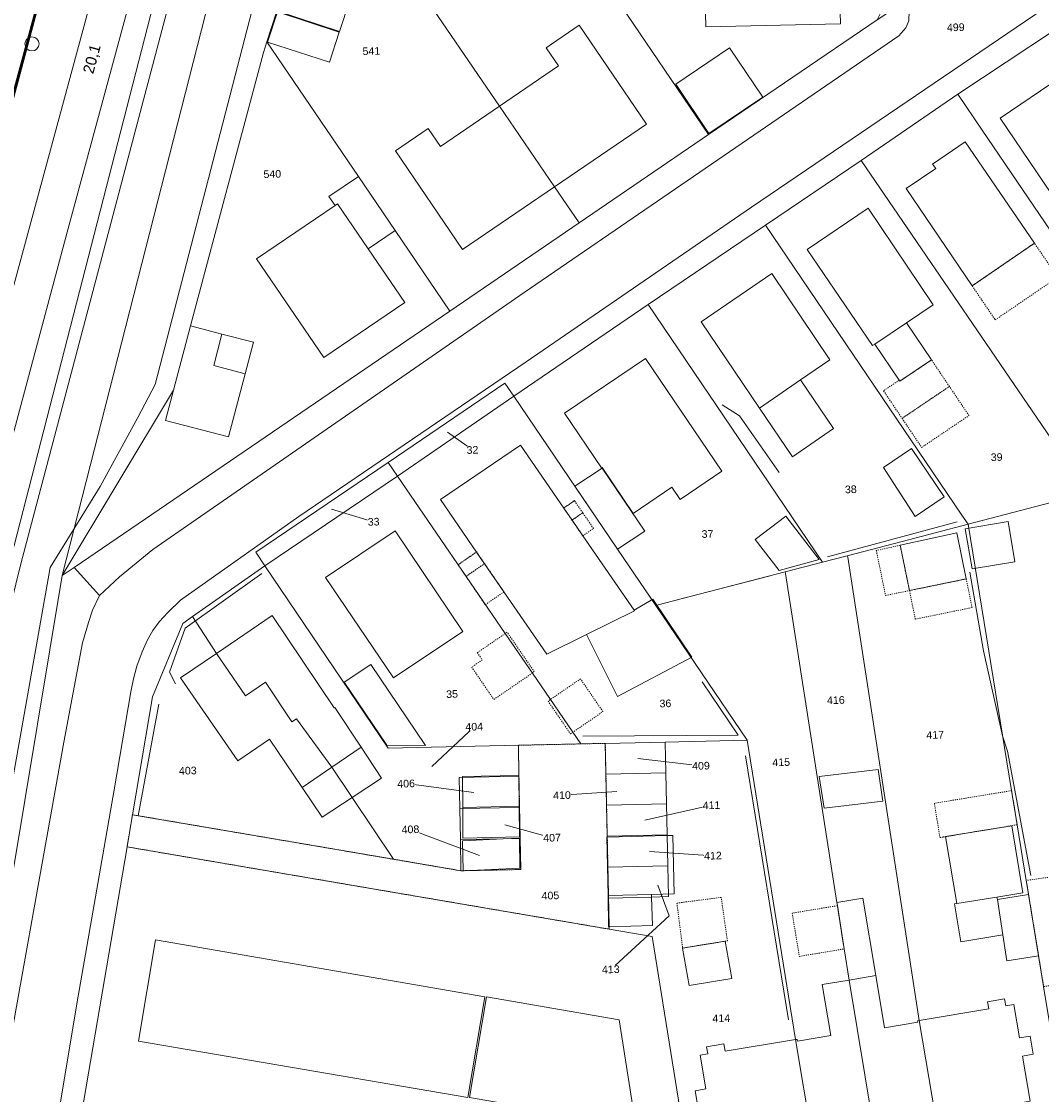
# Model space of a CAD drawing. Header units: millimetres. Extents: x -191 to 81095, y -508122 to 28741.
# Tile 47 of 251: x 4909 to 5003, y 9528 to 9627. Entities that reach past the tile are written whole.
import ezdxf
from ezdxf.enums import TextEntityAlignment as Align

# ---------------------------------------------------------------- set-up
doc = ezdxf.new("R2010")
doc.units = ezdxf.units.MM
for name, pattern in [('STRICHPUNKT', [1, 0.5, -0.25, 0, -0.25]), ('VE22-087 DB - VST Hervest-Dorsten ALK VA2736$0$1', [0]), ('VE22-087 DB - VST Hervest-Dorsten ALK VA2736$0$2', [0.16, 0.06, -0.1]), ('VE22-087 DB - VST Hervest-Dorsten ALK VA2736$0$3', [0.26, 0.11, -0.15])]:
    doc.linetypes.add(name, pattern=pattern)
doc.layers.get('0').update_dxf_attribs({"color": 251})
for name, color, linetype, lineweight in [('240620_Dorsten Achse$0$EB-62236R-A-ACHSE', 1, 'Continuous', 35), ('240620_Dorsten Achse$0$EB-62236S-A-KM', 1, 'Continuous', 18), ('240620_Dorsten Achse$0$EB-62273S-A-KMTXT', 1, 'Continuous', 35), ('EB-2236R-A-ACHSE', 2, 'Continuous', 35), ('VE22-087 DB - VST Hervest-Dorsten ALK VA2736$0$AX_Bahnverkehr', 7, 'VE22-087 DB - VST Hervest-Dorsten ALK VA2736$0$1', 18), ('VE22-087 DB - VST Hervest-Dorsten ALK VA2736$0$AX_Bauteil', 7, 'VE22-087 DB - VST Hervest-Dorsten ALK VA2736$0$1', 18), ('VE22-087 DB - VST Hervest-Dorsten ALK VA2736$0$AX_BesondererBauwerkspunkt_G2300', 7, 'VE22-087 DB - VST Hervest-Dorsten ALK VA2736$0$1', 18), ('VE22-087 DB - VST Hervest-Dorsten ALK VA2736$0$AX_Flurstueck', 9, 'VE22-087 DB - VST Hervest-Dorsten ALK VA2736$0$1', 18), ('VE22-087 DB - VST Hervest-Dorsten ALK VA2736$0$AX_Gebaeude', 7, 'VE22-087 DB - VST Hervest-Dorsten ALK VA2736$0$1', 18), ('VE22-087 DB - VST Hervest-Dorsten ALK VA2736$0$AX_Gelaendekante', 7, 'VE22-087 DB - VST Hervest-Dorsten ALK VA2736$0$1', 18), ('VE22-087 DB - VST Hervest-Dorsten ALK VA2736$0$AX_Gleis', 7, 'VE22-087 DB - VST Hervest-Dorsten ALK VA2736$0$1', 18), ('VE22-087 DB - VST Hervest-Dorsten ALK VA2736$0$AX_SonstigesBauwerkOderSonstigeEinrichtung', 7, 'VE22-087 DB - VST Hervest-Dorsten ALK VA2736$0$1', 18), ('VE22-087 DB - VST Hervest-Dorsten ALK VA2736$0$AX_Strassenverkehr', 7, 'VE22-087 DB - VST Hervest-Dorsten ALK VA2736$0$1', 18), ('VE22-087 DB - VST Hervest-Dorsten ALK VA2736$0$AX_Strassenverkehrsanlage', 7, 'VE22-087 DB - VST Hervest-Dorsten ALK VA2736$0$1', 18), ('VE22-087 DB - VST Hervest-Dorsten ALK VA2736$0$AX_Vegetationsmerkmal', 7, 'VE22-087 DB - VST Hervest-Dorsten ALK VA2736$0$1', 18), ('VE22-087 DB - VST Hervest-Dorsten ALK VA2736$0$AX_Weg', 7, 'VE22-087 DB - VST Hervest-Dorsten ALK VA2736$0$1', 18), ('VE22-087 DB - VST Hervest-Dorsten ALK VA2736$0$AX_Wohnbauflaeche', 7, 'VE22-087 DB - VST Hervest-Dorsten ALK VA2736$0$1', 18), ('VE22-087 DB - VST Hervest-Dorsten ALK VA2736$0$Flurgrenzen', 9, 'VE22-087 DB - VST Hervest-Dorsten ALK VA2736$0$1', 18)]:
    doc.layers.add(name, color=color, linetype=linetype, lineweight=lineweight)
doc.layers.add('XREF ALK Kataster', color=251, linetype='Continuous')
doc.styles.add('240620_Dorsten Achse$0$Beschriftung', font='arial.ttf')
doc.styles.add('VE22-087 DB - VST Hervest-Dorsten ALK VA2736$0$0', font='arial.ttf')

# ---------------------------------------------------------------- blocks, each defined once
blk = doc.blocks.new('VE22-087 DB - VST Hervest-Dorsten ALK VA2736$0$99')
at = {"color": 0}
blk.add_point((0, 0), dxfattribs=at)
blk = doc.blocks.new('VE22-087 DB - VST Hervest-Dorsten ALK VA2736')
at = {"layer": 'VE22-087 DB - VST Hervest-Dorsten ALK VA2736$0$AX_Bauteil', "color": 7, "linetype": 'VE22-087 DB - VST Hervest-Dorsten ALK VA2736$0$1', "lineweight": 13, "ltscale": 0.5}
for points in [[(4927.153, 9597.881, 0), (4926.403, 9594.979, 0), (4929.288, 9594.213, 0), (4930.062, 9597.122, 0)], [(4980.395, 9593.658, 0), (4976.614, 9591.075, 0), (4979.65, 9586.6, 0), (4983.431, 9589.194, 0)]]:
    blk.add_polyline3d(points, close=True, dxfattribs=at)
at = {"layer": 'VE22-087 DB - VST Hervest-Dorsten ALK VA2736$0$AX_Flurstueck', "linetype": 'VE22-087 DB - VST Hervest-Dorsten ALK VA2736$0$1', "lineweight": 13, "ltscale": 0.5}
for points in [[(4903.269, 9520.626, 0), (4912.443, 9575.675, 0), (4960.064, 9762.026, 0), (4957.242, 9762.333, 0), (4954.229, 9762.343, 0), (4935.363, 9759.503, 0), (4924.336, 9758.551, 0), (4917.531, 9757.605, 0), (4915.414, 9757.263, 0), (4912.856, 9756.849, 0), (4910.212, 9756.422, 0), (4909.787, 9752.107, 0), (4901.663, 9750.89, 0)], [(5104.976, 9706.981, 0), (5096.303, 9701.091, 0), (5087.629, 9695.203, 0), (5076.968, 9687.888, 0), (5072.018, 9684.508, 0), (5067.063, 9681.125, 0), (5062.107, 9677.742, 0), (5054.7, 9672.685, 0), (5037.374, 9660.856, 0), (5000.873, 9635.936, 0), (4989.439, 9628.11, 0), (4987.428, 9626.784, 0), (4971.933, 9616.235, 0), (4960.033, 9608.105, 0), (4948.124, 9599.992, 0), (4913.547, 9576.427, 0), (4912.443, 9575.675, 0), (4903.269, 9520.626, 0)], [(4912.985, 9518.792, 0), (4918.418, 9550.723, 0), (4918.922, 9553.676, 0), (4920.771, 9564.509, 0), (4923.554, 9571.269, 0), (4924.441, 9571.892, 0), (4931.11, 9576.575, 0), (4930.27, 9577.813, 0), (4942.454, 9586.075, 0), (4953.192, 9593.355, 0), (4954.004, 9592.157, 0), (4966.365, 9600.6, 0), (4977.173, 9607.903, 0), (4985.97, 9613.832, 0), (4994.851, 9619.938, 0), (5003.757, 9625.832, 0)], [(4947.902, 9588.866, 0), (4950.2, 9587.225, 0)], [(4937.227, 9581.785, 0), (4941.109, 9580.622, 0)], [(4946.451, 9558.114, 0), (4950.364, 9561.774, 0)], [(4965.404, 9558.849, 0), (4971.225, 9558.178, 0)], [(4950.324, 9555.723, 0), (4944.095, 9556.54, 0)], [(4963.501, 9555.812, 0), (4958.438, 9555.471, 0)], [(4966.069, 9553.175, 0), (4972.197, 9554.551, 0)], [(4953.17, 9552.761, 0), (4957.524, 9551.56, 0)], [(4950.847, 9549.92, 0), (4944.496, 9552.33, 0)], [(4966.485, 9550.295, 0), (4972.326, 9549.909, 0)], [(4967.265, 9547.214, 0), (4968.297, 9544.384, 0), (4962.927, 9539.456, 0)]]:
    blk.add_polyline3d(points, dxfattribs=at)
for points in [[(4947.989, 9679.881, 0), (4950.709, 9689.52, 0), (4955.202, 9705.569, 0), (4958.558, 9717.551, 0), (4960.651, 9729.579, 0), (4961.628, 9735.194, 0), (4961.605, 9758.554, 0), (4960.064, 9762.026, 0), (4912.443, 9575.675, 0), (4922.687, 9592.721, 0), (4924.265, 9598.634, 0), (4930.967, 9623.761, 0), (4931.29, 9624.758, 0), (4934.843, 9635.693, 0), (4940.75, 9653.947, 0), (4940.821, 9654.2, 0), (4942.627, 9660.653, 0), (4945.315, 9670.277, 0)], [(4947.556, 9641.102, 0), (4942.265, 9651.086, 0), (4940.75, 9653.947, 0), (4934.843, 9635.693, 0), (4942.985, 9633.027, 0), (4952.683, 9618.851, 0), (4957.763, 9611.421, 0), (4960.033, 9608.105, 0), (4971.933, 9616.235, 0), (4960.961, 9632.394, 0), (4954.57, 9641.811, 0), (4952.722, 9644.53, 0)], [(4957.763, 9611.421, 0), (4952.683, 9618.851, 0), (4942.985, 9633.027, 0), (4934.843, 9635.693, 0), (4931.29, 9624.758, 0), (4939.71, 9612.371, 0), (4943.076, 9607.418, 0), (4948.124, 9599.992, 0), (4960.033, 9608.105, 0)], [(4983.888, 9632.936, 0), (4960.961, 9632.394, 0), (4971.933, 9616.235, 0), (4987.428, 9626.784, 0), (4988.984, 9629.889, 0), (4988.907, 9633.055, 0)], [(4997.107, 9616.617, 0), (5009.28, 9598.728, 0), (5012.638, 9593.791, 0), (5017.851, 9586.131, 0), (5023.66, 9587.639, 0), (5029.046, 9589.035, 0), (5003.757, 9625.832, 0), (4994.851, 9619.938, 0)], [(4943.076, 9607.418, 0), (4939.71, 9612.371, 0), (4931.29, 9624.758, 0), (4930.967, 9623.761, 0), (4924.265, 9598.634, 0), (4922.687, 9592.721, 0), (4912.443, 9575.675, 0), (4913.547, 9576.427, 0), (4948.124, 9599.992, 0)], [(5015.918, 9585.629, 0), (5017.851, 9586.131, 0), (5012.638, 9593.791, 0), (5009.28, 9598.728, 0), (4997.107, 9616.617, 0), (4994.851, 9619.938, 0), (4985.97, 9613.832, 0), (5006.843, 9583.272, 0), (5008.157, 9583.613, 0)], [(5006.843, 9583.272, 0), (4985.97, 9613.832, 0), (4977.173, 9607.903, 0), (4995.242, 9581.219, 0), (4995.804, 9580.39, 0)], [(4995.242, 9581.219, 0), (4977.173, 9607.903, 0), (4966.365, 9600.6, 0), (4982.422, 9576.917, 0), (4984.667, 9577.5, 0), (4989.74, 9578.816, 0), (4995.804, 9580.39, 0)], [(4982.422, 9576.917, 0), (4966.365, 9600.6, 0), (4954.004, 9592.157, 0), (4963.557, 9578.09, 0), (4967.06, 9572.931, 0), (4967.156, 9572.956, 0), (4978.982, 9576.024, 0)], [(4954.004, 9592.157, 0), (4953.192, 9593.355, 0), (4942.454, 9586.075, 0), (4943.31, 9584.811, 0)], [(4963.557, 9578.09, 0), (4954.004, 9592.157, 0), (4943.31, 9584.811, 0), (4953.223, 9570.345, 0), (4953.833, 9569.454, 0), (4955.716, 9566.706, 0), (4960.18, 9560.191, 0), (4962.423, 9560.24, 0), (4967.919, 9560.361, 0), (4975.483, 9560.527, 0), (4967.06, 9572.931, 0)], [(4943.31, 9584.811, 0), (4942.454, 9586.075, 0), (4930.27, 9577.813, 0), (4931.11, 9576.575, 0)], [(4953.833, 9569.454, 0), (4953.223, 9570.345, 0), (4943.31, 9584.811, 0), (4931.11, 9576.575, 0), (4942.437, 9559.802, 0), (4954.429, 9560.064, 0), (4960.18, 9560.191, 0), (4955.716, 9566.706, 0)], [(5008.157, 9583.613, 0), (5006.843, 9583.272, 0), (4995.804, 9580.39, 0), (4999.81, 9555.892, 0), (5000.324, 9552.754, 0), (5001.161, 9547.633, 0), (5001.371, 9546.353, 0), (5002.295, 9540.7, 0), (5002.757, 9537.877, 0), (5005.122, 9523.413, 0), (5017.842, 9525.518, 0)], [(4984.667, 9577.5, 0), (4984.736, 9577.371, 0), (4991.296, 9534.755, 0), (4992.793, 9525.906, 0), (4993.566, 9521.5, 0), (5005.122, 9523.413, 0), (5002.757, 9537.877, 0), (5002.295, 9540.7, 0), (5001.371, 9546.353, 0), (5001.161, 9547.633, 0), (5000.324, 9552.754, 0), (4999.81, 9555.892, 0), (4995.804, 9580.39, 0), (4989.74, 9578.816, 0)], [(4982.422, 9576.917, 0), (4978.982, 9576.024, 0), (4979.005, 9575.876, 0), (4983.736, 9545.607, 0), (4983.78, 9545.315, 0), (4984.403, 9541.333, 0), (4984.85, 9538.468, 0), (4987.077, 9525.138, 0), (4987.867, 9520.556, 0), (4993.566, 9521.5, 0), (4992.793, 9525.906, 0), (4991.296, 9534.755, 0), (4984.736, 9577.371, 0), (4984.667, 9577.5, 0)], [(4937.277, 9558.049, 0), (4939.133, 9555.269, 0), (4942.929, 9549.584, 0), (4949.14, 9548.525, 0), (4949.088, 9551.387, 0), (4949.036, 9554.239, 0), (4948.985, 9557.092, 0), (4954.482, 9557.208, 0), (4954.429, 9560.064, 0), (4942.437, 9559.802, 0), (4931.11, 9576.575, 0), (4924.441, 9571.892, 0), (4926.665, 9568.517, 0), (4929.319, 9564.615, 0), (4931.146, 9565.857, 0), (4933.596, 9562.22, 0), (4934.017, 9562.506, 0)], [(4987.077, 9525.138, 0), (4984.85, 9538.468, 0), (4984.403, 9541.333, 0), (4983.78, 9545.315, 0), (4983.736, 9545.607, 0), (4979.005, 9575.876, 0), (4978.982, 9576.024, 0), (4967.156, 9572.956, 0), (4967.06, 9572.931, 0), (4975.483, 9560.527, 0), (4979.921, 9532.997, 0), (4981.422, 9524.055, 0), (4982.168, 9519.614, 0), (4987.867, 9520.556, 0)], [(4937.277, 9558.049, 0), (4934.017, 9562.506, 0), (4933.596, 9562.22, 0), (4931.146, 9565.857, 0), (4929.319, 9564.615, 0), (4926.665, 9568.517, 0), (4924.441, 9571.892, 0), (4923.554, 9571.269, 0), (4920.771, 9564.509, 0), (4918.922, 9553.676, 0), (4942.929, 9549.584, 0), (4939.133, 9555.269, 0)], [(4940.108, 9547.022, 0), (4962.788, 9543.153, 0), (4962.783, 9543.377, 0), (4962.727, 9546.009, 0), (4962.722, 9546.26, 0), (4962.666, 9548.856, 0), (4962.606, 9551.702, 0), (4962.545, 9554.548, 0), (4962.484, 9557.394, 0), (4962.423, 9560.24, 0), (4960.18, 9560.191, 0), (4954.429, 9560.064, 0), (4954.482, 9557.208, 0), (4954.535, 9554.351, 0), (4954.588, 9551.495, 0), (4954.642, 9548.638, 0), (4949.35, 9548.529, 0), (4949.14, 9548.525, 0), (4942.929, 9549.584, 0), (4918.922, 9553.676, 0), (4918.418, 9550.723, 0)], [(4962.423, 9560.24, 0), (4962.484, 9557.394, 0), (4967.986, 9557.518, 0), (4967.919, 9560.361, 0)], [(4968.252, 9546.147, 0), (4966.682, 9546.108, 0), (4962.727, 9546.009, 0), (4962.783, 9543.377, 0), (4962.788, 9543.153, 0), (4966.726, 9542.481, 0), (4970.71, 9517.717, 0), (4982.168, 9519.614, 0), (4981.422, 9524.055, 0), (4979.921, 9532.997, 0), (4975.483, 9560.527, 0), (4967.919, 9560.361, 0), (4967.986, 9557.518, 0), (4968.053, 9554.675, 0), (4968.119, 9551.833, 0), (4968.185, 9548.99, 0)], [(4954.482, 9557.208, 0), (4948.985, 9557.092, 0), (4949.036, 9554.239, 0), (4954.535, 9554.351, 0)], [(4967.986, 9557.518, 0), (4962.484, 9557.394, 0), (4962.545, 9554.548, 0), (4968.053, 9554.675, 0)], [(4962.545, 9554.548, 0), (4962.606, 9551.702, 0), (4968.119, 9551.833, 0), (4968.053, 9554.675, 0)], [(4953.036, 9551.464, 0), (4954.531, 9551.494, 0), (4954.588, 9551.495, 0), (4954.535, 9554.351, 0), (4949.036, 9554.239, 0), (4949.088, 9551.387, 0)], [(4962.606, 9551.702, 0), (4962.666, 9548.856, 0), (4968.185, 9548.99, 0), (4968.119, 9551.833, 0)], [(4966.726, 9542.481, 0), (4962.788, 9543.153, 0), (4940.108, 9547.022, 0), (4918.418, 9550.723, 0), (4912.985, 9518.792, 0), (4912.404, 9515.769, 0), (4911.794, 9512.591, 0), (4915.775, 9508.563, 0), (4929.293, 9510.926, 0), (4953.169, 9514.841, 0), (4956.751, 9515.428, 0), (4966.721, 9517.063, 0), (4970.71, 9517.717, 0)], [(4953.036, 9551.464, 0), (4949.088, 9551.387, 0), (4949.14, 9548.525, 0), (4949.35, 9548.529, 0), (4954.642, 9548.638, 0), (4954.588, 9551.495, 0), (4954.531, 9551.494, 0)], [(4962.666, 9548.856, 0), (4962.722, 9546.26, 0), (4962.727, 9546.009, 0), (4966.682, 9546.108, 0), (4968.252, 9546.147, 0), (4968.185, 9548.99, 0)]]:
    blk.add_polyline3d(points, close=True, dxfattribs=at)
at = {"layer": 'VE22-087 DB - VST Hervest-Dorsten ALK VA2736$0$AX_Gebaeude', "color": 7, "linetype": 'VE22-087 DB - VST Hervest-Dorsten ALK VA2736$0$1', "lineweight": 13, "ltscale": 0.5}
for points in [[(4983.888, 9632.936, 0), (4971.516, 9632.633, 0), (4971.671, 9626.136, 0), (4984.072, 9626.416, 0)], [(4938.875, 9628.497, 0), (4933.175, 9630.369, 0), (4932.268, 9627.573, 0), (4937.967, 9625.704, 0)], [(4932.253, 9627.525, 0), (4931.348, 9624.74, 0), (4937.049, 9622.874, 0), (4937.953, 9625.658, 0)], [(4958.106, 9622.56, 0), (4952.683, 9618.851, 0), (4957.763, 9611.421, 0), (4966.208, 9617.174, 0), (4960.024, 9626.282, 0), (4956.996, 9624.207, 0)], [(4976.913, 9619.674, 0), (4973.867, 9624.219, 0), (4968.91, 9620.863, 0), (4971.957, 9616.323, 0)], [(5004.383, 9621.54, 0), (4998.766, 9617.738, 0), (5004.792, 9608.819, 0), (5005.015, 9608.971, 0), (5007.946, 9610.961, 0), (5010.432, 9612.65, 0)], [(4947.259, 9615.143, 0), (4946.137, 9616.786, 0), (4943.112, 9614.733, 0), (4949.287, 9605.646, 0), (4957.763, 9611.421, 0), (4952.683, 9618.851, 0)], [(4995.54, 9615.55, 0), (4992.544, 9613.512, 0), (4992.823, 9613.101, 0), (4990.116, 9611.256, 0), (4996.184, 9602.311, 0), (5001.907, 9606.239, 0)], [(4939.71, 9612.371, 0), (4937.001, 9610.534, 0), (4937.563, 9609.704, 0), (4937.795, 9609.861, 0), (4940.602, 9605.726, 0), (4943.076, 9607.418, 0)], [(4940.602, 9605.726, 0), (4937.795, 9609.861, 0), (4937.563, 9609.704, 0), (4930.344, 9604.796, 0), (4936.515, 9595.715, 0), (4943.965, 9600.771, 0)], [(4986.605, 9609.47, 0), (4980.995, 9605.652, 0), (4987.017, 9596.824, 0), (4987.222, 9596.963, 0), (4990.135, 9598.925, 0), (4992.577, 9600.571, 0)], [(4983.087, 9595.498, 0), (4977.753, 9603.442, 0), (4971.239, 9598.998, 0), (4976.614, 9591.075, 0), (4979.65, 9586.6, 0), (4983.431, 9589.194, 0), (4980.395, 9593.658, 0)], [(4924.265, 9598.634, 0), (4922.687, 9592.721, 0), (4921.962, 9589.943, 0), (4927.752, 9588.443, 0), (4929.288, 9594.213, 0), (4930.062, 9597.122, 0), (4927.153, 9597.881, 0)], [(4992.44, 9595.503, 0), (4990.135, 9598.925, 0), (4987.222, 9596.963, 0), (4989.464, 9593.636, 0), (4989.529, 9593.541, 0)], [(4973.149, 9585.258, 0), (4966.132, 9595.627, 0), (4958.674, 9590.607, 0), (4962.085, 9585.568, 0), (4962.134, 9585.601, 0), (4964.974, 9581.387, 0), (4968.557, 9583.79, 0), (4969.309, 9582.674, 0)], [(4993.596, 9582.916, 0), (4990.597, 9587.345, 0), (4988.021, 9585.601, 0), (4990.92, 9581.104, 0)], [(4962.123, 9585.546, 0), (4959.629, 9583.891, 0), (4963.557, 9578.09, 0), (4966.05, 9579.744, 0)], [(4979.035, 9581.135, 0), (4976.228, 9578.985, 0), (4978.41, 9576.135, 0), (4982.094, 9577.143, 0)], [(5000.113, 9576.943, 0), (4999.489, 9580.635, 0), (4995.549, 9579.97, 0), (4996.173, 9576.277, 0)], [(4994.763, 9579.609, 0), (4989.556, 9578.459, 0), (4990.41, 9574.289, 0), (4995.633, 9575.36, 0)], [(4937.484, 9563.515, 0), (4931.785, 9571.999, 0), (4926.665, 9568.517, 0), (4929.319, 9564.615, 0), (4931.146, 9565.857, 0), (4933.596, 9562.22, 0), (4934.017, 9562.506, 0), (4937.277, 9558.049, 0), (4939.948, 9559.886, 0), (4937.525, 9563.544, 0)], [(4940.856, 9567.505, 0), (4938.395, 9565.876, 0), (4942.331, 9560.066, 0), (4945.876, 9560.057, 0)], [(4939.948, 9559.886, 0), (4937.277, 9558.049, 0), (4939.133, 9555.269, 0), (4941.825, 9557.051, 0)], [(4937.277, 9558.049, 0), (4934.541, 9556.167, 0), (4936.38, 9553.445, 0), (4939.133, 9555.269, 0)], [(4987.52, 9557.851, 0), (4982.099, 9557.202, 0), (4982.55, 9554.272, 0), (4987.971, 9554.922, 0)], [(4949.283, 9557.178, 0), (4949.315, 9554.344, 0), (4954.504, 9554.461, 0), (4954.471, 9557.288, 0)], [(4949.315, 9554.344, 0), (4949.328, 9551.51, 0), (4954.536, 9551.633, 0), (4954.504, 9554.461, 0)], [(5000.839, 9546.489, 0), (4999.815, 9552.67, 0), (4993.739, 9551.664, 0), (4994.76, 9545.503, 0), (4998.462, 9546.104, 0)], [(4962.585, 9551.612, 0), (4962.567, 9551.622, 0), (4962.682, 9546.256, 0), (4962.722, 9546.26, 0), (4966.69, 9546.356, 0), (4968.758, 9546.407, 0), (4968.632, 9551.766, 0), (4968.105, 9551.756, 0)], [(4953.036, 9551.464, 0), (4949.3, 9551.291, 0), (4949.35, 9548.529, 0), (4954.57, 9548.765, 0), (4954.531, 9551.494, 0), (4954.53, 9551.527, 0)], [(4966.69, 9546.356, 0), (4962.722, 9546.26, 0), (4962.682, 9546.256, 0), (4962.733, 9543.37, 0), (4962.783, 9543.377, 0), (4966.765, 9543.481, 0), (4966.682, 9546.108, 0)], [(4986.132, 9546.004, 0), (4983.736, 9545.607, 0), (4983.781, 9545.315, 0), (4984.403, 9541.333, 0), (4984.85, 9538.468, 0), (4987.313, 9538.877, 0)], [(4998.999, 9542.634, 0), (4998.496, 9545.883, 0), (4998.462, 9546.104, 0), (4994.76, 9545.503, 0), (4994.549, 9545.469, 0), (4995.125, 9541.995, 0)], [(5001.371, 9546.353, 0), (4998.496, 9545.883, 0), (4998.999, 9542.634, 0), (4999.368, 9540.247, 0), (5002.295, 9540.7, 0)], [(4921.04, 9542.178, 0), (4919.484, 9532.839, 0), (4949.787, 9527.681, 0), (4951.354, 9536.941, 0)], [(4974.064, 9538.605, 0), (4973.453, 9542.047, 0), (4969.54, 9541.412, 0), (4970.154, 9537.98, 0)], [(4991.171, 9534.592, 0), (4988.108, 9534.088, 0), (4987.313, 9538.877, 0), (4984.85, 9538.468, 0), (4987.077, 9525.138, 0), (4990.149, 9525.638, 0), (4990.302, 9524.7, 0), (4992.001, 9524.976, 0), (4991.848, 9525.914, 0), (4992.491, 9526.019, 0), (4992.517, 9525.861, 0), (4992.793, 9525.906, 0), (4991.296, 9534.755, 0), (4991.148, 9534.731, 0)], [(4983.166, 9533.361, 0), (4980.095, 9532.862, 0), (4980.07, 9533.021, 0), (4979.921, 9532.997, 0), (4981.422, 9524.055, 0), (4981.698, 9524.1, 0), (4981.673, 9524.258, 0), (4982.315, 9524.363, 0), (4982.467, 9523.424, 0), (4984.166, 9523.701, 0), (4984.014, 9524.64, 0), (4987.077, 9525.138, 0), (4984.85, 9538.468, 0), (4982.387, 9538.06, 0)], [(4963.689, 9534.81, 0), (4951.502, 9536.916, 0), (4949.925, 9527.657, 0), (4955.426, 9526.721, 0), (4956.408, 9520.063, 0), (4965.783, 9521.541, 0)], [(4999.27, 9536.093, 0), (4999.162, 9536.735, 0), (4997.594, 9536.472, 0), (4997.701, 9535.83, 0), (4991.296, 9534.755, 0), (4992.793, 9525.906, 0), (5001.518, 9527.326, 0), (5000.815, 9531.475, 0), (5001.803, 9531.644, 0), (5001.519, 9533.313, 0), (5000.532, 9533.145, 0), (5000.01, 9536.217, 0)], [(4979.921, 9532.997, 0), (4973.447, 9531.948, 0), (4973.342, 9532.596, 0), (4971.748, 9532.338, 0), (4971.853, 9531.69, 0), (4971.156, 9531.578, 0), (4971.688, 9528.467, 0), (4970.695, 9528.297, 0), (4970.977, 9526.647, 0), (4971.97, 9526.818, 0), (4972.687, 9522.633, 0), (4981.422, 9524.055, 0)]]:
    blk.add_polyline3d(points, close=True, dxfattribs=at)
at = {"layer": 'VE22-087 DB - VST Hervest-Dorsten ALK VA2736$0$AX_SonstigesBauwerkOderSonstigeEinrichtung', "color": 7, "linetype": 'VE22-087 DB - VST Hervest-Dorsten ALK VA2736$0$3', "lineweight": 13, "ltscale": 0.5}
for points in [[(5001.907, 9606.239, 0), (4996.184, 9602.311, 0), (4998.305, 9599.184, 0), (5004.047, 9603.111, 0)], [(4992.44, 9595.503, 0), (4989.529, 9593.541, 0), (4989.464, 9593.636, 0), (4988.023, 9592.666, 0), (4989.732, 9590.129, 0), (4994.084, 9593.061, 0)], [(4994.084, 9593.061, 0), (4989.732, 9590.129, 0), (4991.533, 9587.455, 0), (4995.886, 9590.388, 0)], [(4958.6, 9581.875, 0), (4959.366, 9580.766, 0), (4960.349, 9581.443, 0), (4959.587, 9582.556, 0)], [(4960.349, 9581.443, 0), (4959.366, 9580.766, 0), (4960.359, 9579.327, 0), (4961.338, 9580.002, 0)], [(4989.556, 9578.459, 0), (4987.361, 9577.975, 0), (4988.208, 9573.838, 0), (4990.41, 9574.289, 0)], [(4948.887, 9576.673, 0), (4949.614, 9575.595, 0), (4951.312, 9576.765, 0), (4950.575, 9577.835, 0)], [(4949.614, 9575.595, 0), (4951.378, 9572.986, 0), (4953.099, 9574.171, 0), (4951.312, 9576.765, 0)], [(4995.633, 9575.36, 0), (4990.41, 9574.289, 0), (4990.948, 9571.662, 0), (4996.171, 9572.731, 0)], [(4953.223, 9570.345, 0), (4950.649, 9568.581, 0), (4951.105, 9567.916, 0), (4950.133, 9567.249, 0), (4952.171, 9564.276, 0), (4955.716, 9566.706, 0), (4955.889, 9566.824, 0), (4953.393, 9570.461, 0)], [(4959.222, 9561.114, 0), (4962.204, 9563.157, 0), (4960.14, 9566.17, 0), (4957.158, 9564.127, 0)], [(4999.81, 9555.892, 0), (4992.702, 9554.729, 0), (4993.216, 9551.577, 0), (4993.529, 9551.629, 0), (4993.739, 9551.664, 0), (4999.815, 9552.67, 0), (5000.324, 9552.754, 0)], [(5003.749, 9547.998, 0), (5001.161, 9547.633, 0), (5001.371, 9546.353, 0), (5002.295, 9540.7, 0), (5002.757, 9537.877, 0), (5005.051, 9538.199, 0), (5004.022, 9544.196, 0), (5004.279, 9544.232, 0)], [(4973.088, 9546.078, 0), (4969.013, 9545.547, 0), (4969.54, 9541.412, 0), (4973.453, 9542.047, 0), (4973.66, 9542.081, 0)], [(4983.781, 9545.315, 0), (4979.62, 9544.626, 0), (4980.279, 9540.65, 0), (4984.403, 9541.333, 0)]]:
    blk.add_polyline3d(points, close=True, dxfattribs=at)
for points in [[(4958.6, 9581.875, 0), (4959.587, 9582.556, 0)], [(4948.887, 9576.673, 0), (4950.575, 9577.835, 0)]]:
    blk.add_polyline3d(points, dxfattribs=at)
at = {"layer": 'VE22-087 DB - VST Hervest-Dorsten ALK VA2736$0$AX_Strassenverkehr', "color": 253, "linetype": 'VE22-087 DB - VST Hervest-Dorsten ALK VA2736$0$1', "lineweight": 13, "ltscale": 0.5, "true_color": 0x999999}
blk.add_polyline3d([(4913.547, 9576.427, 0), (4912.443, 9575.675, 0), (4903.269, 9520.626, 0), (4897.901, 9494.171, 0), (4890.944, 9465.646, 0), (4892.269, 9465.136, 0), (4893.398, 9464.701, 0), (4900.369, 9493.375, 0), (4906.211, 9524.909, 0), (4912.592, 9560.338, 0), (4914.329, 9569.48, 0), (4914.874, 9571.361, 0), (4915.241, 9572.491, 0), (4915.9, 9573.828, 0)], close=True, dxfattribs=at)
at = {"layer": 'VE22-087 DB - VST Hervest-Dorsten ALK VA2736$0$AX_Vegetationsmerkmal', "color": 7, "linetype": 'VE22-087 DB - VST Hervest-Dorsten ALK VA2736$0$1', "lineweight": 13, "ltscale": 0.5}
for points in [[(4978.418, 9585.155, 0), (4974.778, 9590.356, 0), (4973.19, 9591.359, 0)], [(4982.86, 9577.388, 0), (4994.796, 9580.603, 0)], [(4922.873, 9565.702, 0), (4922.33, 9566.793, 0), (4923.758, 9570.841, 0), (4930.827, 9575.866, 0)], [(4969.031, 9573.442, 0), (4977.58, 9575.66, 0)], [(5001.574, 9548.088, 0), (4999.421, 9559.517, 0), (4998.984, 9560.944, 0), (4997.219, 9568.757, 0), (4995.952, 9575.98, 0)]]:
    blk.add_polyline3d(points, dxfattribs=at)
at = {"layer": 'VE22-087 DB - VST Hervest-Dorsten ALK VA2736$0$AX_BesondererBauwerkspunkt_G2300', "color": 7, "xscale": 0.5, "yscale": 0.5, "zscale": 0.5}
for p, rotation in [((4959.587, 9582.556), 1.589386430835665), ((4958.6, 9581.875), 1.589386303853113), ((4960.349, 9581.443), 1.589386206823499), ((4959.366, 9580.766), 1.58938607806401), ((4960.359, 9579.327), 1.589385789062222), ((4961.338, 9580.002), 1.589385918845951), ((4950.575, 9577.835), 1.589385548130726), ((4948.887, 9576.673), 1.589385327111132), ((4951.312, 9576.765), 1.589385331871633), ((4949.614, 9575.595), 1.589385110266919), ((4953.099, 9574.171), 1.589384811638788), ((4951.378, 9572.986), 1.589384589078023)]:
    blk.add_blockref('VE22-087 DB - VST Hervest-Dorsten ALK VA2736$0$99', p, dxfattribs=dict(at, rotation=rotation))
at = {"layer": 'VE22-087 DB - VST Hervest-Dorsten ALK VA2736$0$AX_Flurstueck', "char_height": 0.7, "attachment_point": 2, "style": 'VE22-087 DB - VST Hervest-Dorsten ALK VA2736$0$0', "bg_fill": 3, "box_fill_scale": 1, "bg_fill_color": 256, "bg_fill_transparency": 0}
for s, insert, rotation in [('499', (4994.66, 9626.443), 1.58939), ('541', (4940.89, 9624.257), 1.58939), ('540', (4931.776, 9612.95), 1.58939), ('32', (4950.191, 9587.575), 1.58939), ('39', (4998.422, 9586.912), 1.58939), ('38', (4985.005, 9583.953), 1.58939), ('33', (4941.1, 9580.972), 1.58939), ('37', (4971.82, 9579.851), 1.58939), ('35', (4948.315, 9565.129), 1.58938), ('416', (4983.627, 9564.566), 1.58938), ('36', (4967.945, 9564.261), 1.58938), ('404', (4950.354, 9562.124), 1.58938), ('417', (4992.769, 9561.37), 1.58938), ('415', (4978.598, 9558.856), 1.58938), ('403', (4923.999, 9558.084), 1.58938), ('409', (4971.216, 9558.528), 1.58938), ('406', (4944.085, 9556.89), 1.58938), ('410', (4958.429, 9555.821), 1.58938), ('411', (4972.188, 9554.901), 1.58938), ('408', (4944.486, 9552.68), 1.58938), ('407', (4957.515, 9551.91), 1.58938), ('412', (4972.316, 9550.259), 1.58938), ('405', (4957.363, 9546.596), 1.58938), ('413', (4962.917, 9539.806), 1.58938), ('414', (4973.085, 9535.311), 1.58938)]:
    blk.add_mtext(s, dxfattribs=dict(at, insert=insert, rotation=rotation))
at = {"layer": 'VE22-087 DB - VST Hervest-Dorsten ALK VA2736$0$AX_Bahnverkehr', "color": 253, "linetype": 'VE22-087 DB - VST Hervest-Dorsten ALK VA2736$0$1', "lineweight": 13, "ltscale": 0.5, "true_color": 0x999999}
for points in [[(4905.661, 9643.461, 0), (4921.117, 9700.93, 0), (4931.647, 9746.046, 0), (4951.779, 9753.344, 0), (4946.528, 9731.283, 0), (4912.925, 9607.258, 0), (4899.342, 9556.66, 0)], [(4903.269, 9520.626, 0), (4912.443, 9575.675, 0), (4960.064, 9762.026, 0), (4957.242, 9762.333, 0), (4954.229, 9762.343, 0), (4935.363, 9759.503, 0), (4924.336, 9758.551, 0), (4917.531, 9757.605, 0), (4915.414, 9757.263, 0), (4916.337, 9741.459, 0), (4916.16, 9734.354, 0), (4914.95, 9722.618, 0), (4913.937, 9713.219, 0), (4911.893, 9700.727, 0), (4908.166, 9683.934, 0)]]:
    blk.add_polyline3d(points, dxfattribs=at)
for points in [[(4912.443, 9575.675, 0), (4922.687, 9592.721, 0), (4924.265, 9598.634, 0), (4930.967, 9623.761, 0), (4931.29, 9624.758, 0), (4934.843, 9635.693, 0), (4940.75, 9653.947, 0), (4940.821, 9654.2, 0), (4942.627, 9660.653, 0), (4941.153, 9663.665, 0), (4941.051, 9665.26, 0), (4942.74, 9670.423, 0), (4945.315, 9670.277, 0), (4947.989, 9679.881, 0), (4950.709, 9689.52, 0), (4949.956, 9691.279, 0), (4950.934, 9696.251, 0), (4952.791, 9705.702, 0), (4957.279, 9722.351, 0), (4959.939, 9733.261, 0), (4961.628, 9735.194, 0), (4961.605, 9758.554, 0), (4960.064, 9762.026, 0)], [(4951.779, 9753.344, 0), (4931.647, 9746.046, 0), (4921.117, 9700.93, 0), (4905.661, 9643.461, 0), (4899.686, 9621.809, 0), (4888.831, 9577.619, 0), (4870.333, 9509.257, 0), (4861.264, 9475.094, 0), (4859.732, 9468.944, 0), (4858.903, 9465.616, 0), (4870.436, 9462.847, 0), (4873.305, 9462.158, 0), (4884.029, 9503.215, 0), (4899.342, 9556.66, 0), (4912.925, 9607.258, 0), (4946.528, 9731.283, 0)]]:
    blk.add_polyline3d(points, close=True, dxfattribs=at)
at = {"layer": 'VE22-087 DB - VST Hervest-Dorsten ALK VA2736$0$AX_Gebaeude', "color": 7, "linetype": 'VE22-087 DB - VST Hervest-Dorsten ALK VA2736$0$1', "lineweight": 13, "ltscale": 0.5}
for points in [[(4953.099, 9574.171, 0), (4957.045, 9568.441, 0), (4960.705, 9570.244, 0), (4965.125, 9572.422, 0), (4965.079, 9572.488, 0), (4960.359, 9579.327, 0), (4959.366, 9580.766, 0), (4958.6, 9581.875, 0), (4954.612, 9587.654, 0), (4947.252, 9582.661, 0), (4950.575, 9577.835, 0), (4951.312, 9576.765, 0)], [(4949.32, 9570.542, 0), (4943.085, 9579.779, 0), (4936.696, 9575.486, 0), (4942.946, 9566.258, 0)], [(4970.398, 9568.157, 0), (4966.811, 9573.514, 0), (4965.079, 9572.488, 0), (4965.125, 9572.422, 0), (4960.705, 9570.244, 0), (4963.546, 9564.543, 0)], [(4934.017, 9562.506, 0), (4933.596, 9562.22, 0), (4931.146, 9565.857, 0), (4929.319, 9564.615, 0), (4926.665, 9568.517, 0), (4923.339, 9566.256, 0), (4928.604, 9558.625, 0), (4931.52, 9560.636, 0), (4934.541, 9556.167, 0), (4937.277, 9558.049, 0)]]:
    blk.add_polyline3d(points, close=True, dxfattribs=at)
at = {"layer": 'VE22-087 DB - VST Hervest-Dorsten ALK VA2736$0$AX_Gelaendekante', "color": 18, "linetype": 'VE22-087 DB - VST Hervest-Dorsten ALK VA2736$0$1', "lineweight": 13, "ltscale": 0.5, "true_color": 0x520000}
for points in [[(4878.625, 9461.917, 0), (4908.035, 9578.426, 0), (4928.485, 9657.964, 0), (4948.127, 9730.105, 0), (4955.773, 9761.451, 0)], [(4955.773, 9761.451, 0), (4958.855, 9760.878, 0), (4960.42, 9759.249, 0), (4961.084, 9754.516, 0), (4959.955, 9736.756, 0), (4947.821, 9689.939, 0), (4938.986, 9661.309, 0), (4931.261, 9632.811, 0), (4921.005, 9593.244, 0), (4919.417, 9590.209, 0), (4915.943, 9583.853, 0), (4911.334, 9576.426, 0), (4901.428, 9520.598, 0), (4896.483, 9494.231, 0), (4889.832, 9467.207, 0), (4888.484, 9464.635, 0), (4886.771, 9462.434, 0), (4884.518, 9461.408, 0), (4882.092, 9461.188, 0), (4878.625, 9461.917, 0)]]:
    blk.add_polyline3d(points, dxfattribs=at)
at = {"layer": 'VE22-087 DB - VST Hervest-Dorsten ALK VA2736$0$AX_Gleis', "color": 7, "linetype": 'VE22-087 DB - VST Hervest-Dorsten ALK VA2736$0$1', "lineweight": 13, "ltscale": 0.5}
for points in [[(4948.32, 9752.09, 0), (4928.742, 9678.903, 0), (4910.874, 9613.02, 0), (4893.007, 9547.135, 0), (4876.561, 9487.274, 0)], [(4870.436, 9462.847, 0), (4872.038, 9468.962, 0), (4876.561, 9487.274, 0), (4881.241, 9511.282, 0), (4886.345, 9537.262, 0), (4894.35, 9569.33, 0), (4907.99, 9619.637, 0), (4923.054, 9675.913, 0), (4943.09, 9750.194, 0)]]:
    blk.add_polyline3d(points, dxfattribs=at)
at = {"layer": 'VE22-087 DB - VST Hervest-Dorsten ALK VA2736$0$AX_Strassenverkehr', "color": 253, "linetype": 'VE22-087 DB - VST Hervest-Dorsten ALK VA2736$0$1', "lineweight": 13, "ltscale": 0.5, "true_color": 0x999999}
for points in [[(5104.976, 9706.981, 0), (5096.303, 9701.091, 0), (5087.629, 9695.203, 0), (5076.968, 9687.888, 0), (5072.018, 9684.508, 0), (5067.063, 9681.125, 0), (5062.107, 9677.742, 0), (5054.7, 9672.685, 0), (5037.374, 9660.856, 0), (5000.873, 9635.936, 0), (4989.439, 9628.11, 0), (4987.428, 9626.784, 0), (4971.933, 9616.235, 0), (4960.033, 9608.105, 0), (4948.124, 9599.992, 0), (4913.547, 9576.427, 0), (4915.9, 9573.828, 0), (4915.241, 9572.491, 0), (4914.874, 9571.361, 0), (4914.329, 9569.48, 0), (4912.592, 9560.338, 0), (4906.211, 9524.909, 0)], [(4912.985, 9518.792, 0), (4918.418, 9550.723, 0), (4918.922, 9553.676, 0), (4920.771, 9564.509, 0), (4923.554, 9571.269, 0), (4924.441, 9571.892, 0), (4931.11, 9576.575, 0), (4943.31, 9584.811, 0), (4954.004, 9592.157, 0), (4966.365, 9600.6, 0), (4977.173, 9607.903, 0), (4985.97, 9613.832, 0), (4994.851, 9619.938, 0), (5003.757, 9625.832, 0)]]:
    blk.add_polyline3d(points, dxfattribs=at)
at = {"layer": 'VE22-087 DB - VST Hervest-Dorsten ALK VA2736$0$AX_Strassenverkehrsanlage', "color": 7, "linetype": 'VE22-087 DB - VST Hervest-Dorsten ALK VA2736$0$1', "lineweight": 13, "ltscale": 0.5, "true_color": 0xf7f7f0}
for points in [[(4910.46, 9516.221, 0), (4913.805, 9536.286, 0), (4917.225, 9555.957, 0), (4918.784, 9564.994, 0), (4919.004, 9566.173, 0), (4919.321, 9567.325, 0), (4919.823, 9568.672, 0), (4920.3, 9569.763, 0), (4920.784, 9570.633, 0), (4921.365, 9571.411, 0), (4922.166, 9572.289, 0), (4923.341, 9573.401, 0), (4934.231, 9581.111, 0), (4955.157, 9595.318, 0), (4975.891, 9609.552, 0), (5006.159, 9630.109, 0), (5032.502, 9648.02, 0), (5062.893, 9668.708, 0), (5097.737, 9692.454, 0), (5122.147, 9709.138, 0)], [(4915.9, 9573.828, 0), (4917.734, 9575.558, 0), (4920.798, 9578.079, 0), (4954.962, 9601.695, 0), (4989.426, 9625.311, 0), (4990.064, 9626.03, 0), (4990.339, 9626.698, 0), (4990.379, 9627.624, 0), (4990.372, 9628.748, 0)]]:
    blk.add_polyline3d(points, dxfattribs=at)
at = {"layer": 'VE22-087 DB - VST Hervest-Dorsten ALK VA2736$0$AX_Vegetationsmerkmal', "color": 7, "linetype": 'VE22-087 DB - VST Hervest-Dorsten ALK VA2736$0$1', "lineweight": 13, "ltscale": 0.5}
for points in [[(4957.255, 9760.556, 0), (4908.647, 9576.738, 0), (4881.031, 9464.634, 0)], [(4960.35, 9560.896, 0), (4974.645, 9560.987, 0), (4971.329, 9565.891, 0)], [(4921.345, 9563.853, 0), (4919.447, 9553.587, 0), (4936.1, 9550.748, 0), (4949.14, 9548.525, 0)], [(4975.339, 9559.081, 0), (4979.282, 9534.812, 0)]]:
    blk.add_polyline3d(points, dxfattribs=at)
at = {"layer": 'VE22-087 DB - VST Hervest-Dorsten ALK VA2736$0$AX_Weg', "color": 7, "linetype": 'VE22-087 DB - VST Hervest-Dorsten ALK VA2736$0$2', "lineweight": 13, "ltscale": 0.5}
blk.add_polyline3d([(4940.108, 9547.022, 0), (4962.788, 9543.153, 0), (4962.783, 9543.377, 0), (4962.727, 9546.009, 0), (4962.722, 9546.26, 0), (4962.666, 9548.856, 0), (4962.606, 9551.702, 0), (4962.545, 9554.548, 0), (4962.484, 9557.394, 0), (4962.423, 9560.24, 0), (4960.18, 9560.191, 0), (4954.429, 9560.064, 0), (4954.482, 9557.208, 0), (4954.535, 9554.351, 0), (4954.588, 9551.495, 0), (4954.642, 9548.638, 0), (4949.35, 9548.529, 0), (4949.14, 9548.525, 0), (4942.929, 9549.584, 0), (4918.922, 9553.676, 0), (4918.418, 9550.723, 0)], close=True, dxfattribs=at)
at = {"layer": 'VE22-087 DB - VST Hervest-Dorsten ALK VA2736$0$AX_Wohnbauflaeche', "color": 253, "linetype": 'VE22-087 DB - VST Hervest-Dorsten ALK VA2736$0$1', "lineweight": 13, "ltscale": 0.5, "true_color": 0x999999}
for points in [[(5003.757, 9625.832, 0), (4994.851, 9619.938, 0), (4985.97, 9613.832, 0), (4977.173, 9607.903, 0), (4966.365, 9600.6, 0), (4954.004, 9592.157, 0), (4943.31, 9584.811, 0), (4931.11, 9576.575, 0), (4924.441, 9571.892, 0), (4923.554, 9571.269, 0), (4920.771, 9564.509, 0), (4918.922, 9553.676, 0), (4942.929, 9549.584, 0), (4949.14, 9548.525, 0), (4949.088, 9551.387, 0), (4949.036, 9554.239, 0), (4948.985, 9557.092, 0), (4954.482, 9557.208, 0), (4954.429, 9560.064, 0), (4960.18, 9560.191, 0), (4962.423, 9560.24, 0), (4967.919, 9560.361, 0), (4975.483, 9560.527, 0), (4967.06, 9572.931, 0), (4967.156, 9572.956, 0), (4978.982, 9576.024, 0), (4982.422, 9576.917, 0), (4984.667, 9577.5, 0), (4989.74, 9578.816, 0), (4995.804, 9580.39, 0), (4999.81, 9555.892, 0), (5000.324, 9552.754, 0), (5001.161, 9547.633, 0), (5001.371, 9546.353, 0), (5002.295, 9540.7, 0), (5002.757, 9537.877, 0)], [(4934.843, 9635.693, 0), (4931.29, 9624.758, 0), (4930.967, 9623.761, 0), (4924.265, 9598.634, 0), (4922.687, 9592.721, 0), (4912.443, 9575.675, 0), (4913.547, 9576.427, 0), (4948.124, 9599.992, 0), (4960.033, 9608.105, 0), (4971.933, 9616.235, 0), (4987.428, 9626.784, 0)], [(5002.757, 9537.877, 0), (5002.295, 9540.7, 0), (5001.371, 9546.353, 0), (5001.161, 9547.633, 0), (5000.324, 9552.754, 0), (4999.81, 9555.892, 0), (4995.804, 9580.39, 0), (4989.74, 9578.816, 0), (4984.667, 9577.5, 0), (4982.422, 9576.917, 0), (4978.982, 9576.024, 0), (4967.156, 9572.956, 0), (4967.06, 9572.931, 0), (4975.483, 9560.527, 0), (4967.919, 9560.361, 0), (4967.986, 9557.518, 0), (4968.053, 9554.675, 0), (4968.119, 9551.833, 0), (4968.185, 9548.99, 0), (4968.252, 9546.147, 0), (4966.682, 9546.108, 0), (4962.727, 9546.009, 0), (4962.783, 9543.377, 0), (4962.788, 9543.153, 0), (4940.108, 9547.022, 0), (4918.418, 9550.723, 0), (4912.985, 9518.792, 0)]]:
    blk.add_polyline3d(points, dxfattribs=at)
at = {"layer": 'VE22-087 DB - VST Hervest-Dorsten ALK VA2736$0$Flurgrenzen', "ltscale": 0.5}
for points in [[(4969.089, 9782.442, 0), (4967.505, 9778.886, 0), (4966.702, 9777.108, 0), (4962.666, 9768.152, 0), (4961.848, 9766.371, 0), (4960.299, 9762.945, 0), (4960.064, 9762.026, 0), (4912.443, 9575.675, 0), (4903.269, 9520.626, 0), (4897.901, 9494.171, 0), (4890.944, 9465.646, 0), (4887.61, 9460.113, 0), (4886.541, 9458.338, 0), (4881.829, 9450.521, 0), (4880.824, 9448.855, 0), (4880.789, 9448.729, 0), (4878.407, 9440.061, 0), (4878.08, 9438.872, 0), (4873.545, 9422.369, 0), (4873.274, 9421.503, 0), (4872.373, 9417.602, 0), (4866.127, 9390.566, 0), (4865.46, 9387.683, 0)], [(4865.46, 9387.683, 0), (4866.127, 9390.566, 0), (4872.373, 9417.602, 0), (4873.274, 9421.503, 0), (4873.545, 9422.369, 0), (4878.08, 9438.872, 0), (4878.407, 9440.061, 0), (4880.789, 9448.729, 0), (4880.824, 9448.855, 0), (4881.829, 9450.521, 0), (4886.541, 9458.338, 0), (4887.61, 9460.113, 0), (4890.944, 9465.646, 0), (4897.901, 9494.171, 0), (4903.269, 9520.626, 0), (4912.443, 9575.675, 0), (4960.064, 9762.026, 0), (4960.299, 9762.945, 0), (4961.848, 9766.371, 0), (4962.666, 9768.152, 0), (4966.702, 9777.108, 0), (4967.505, 9778.886, 0), (4969.089, 9782.442, 0)]]:
    blk.add_polyline3d(points, dxfattribs=at)

msp = doc.modelspace()

# ---------------------------------------------------------------- linework, layer by layer
at = {"layer": 'EB-2236R-A-ACHSE', "color": 251, "linetype": 'STRICHPUNKT', "ltscale": 10, "flags": 128}
msp.add_lwpolyline([(4859.502, 9422.799), (4872.511, 9471.077, 0.017829), (4877.336, 9491.914), (4880.465, 9508.02), (4883.328, 9522.752, -0.017829), (4892.816, 9563.73), (4973.336, 9862.553, -0.005234), (4993.14, 9933.103), (5038.787, 10089.402, -0.000207), (5041.243, 10097.8, -0.000622), (5043.007, 10103.796, -0.001037), (5045.268, 10111.383, -0.001452), (5047.324, 10118.162, -0.001867), (5049.623, 10125.563, -0.002282), (5051.83, 10132.469, -0.002696), (5054.241, 10139.759, -0.003111), (5056.621, 10146.683, -0.066775), (5124.742, 10280.593, -0.032347), (5164.803, 10331.303, -0.004102), (5170.572, 10337.602, -0.003555), (5176.723, 10344.115, -0.003008), (5182.611, 10350.188, -0.002461), (5188.975, 10356.61, -0.001914), (5194.843, 10362.429, -0.001367), (5201.444, 10368.889, -0.00082), (5206.677, 10373.967, -0.000273), (5214.02, 10381.059), (5282.892, 10447.511)], format="xyb", dxfattribs=at)

# ---------------------------------------------------------------- next in the draw order: block references
at = {"layer": 'XREF ALK Kataster', "color": 251}
msp.add_blockref('VE22-087 DB - VST Hervest-Dorsten ALK VA2736', (0, 0), dxfattribs=at)

# ---------------------------------------------------------------- next in the draw order: linework, layer by layer
at = {"layer": '240620_Dorsten Achse$0$EB-62236R-A-ACHSE', "color": 251}
msp.add_line((4892.821, 9563.751), (4973.336, 9862.559), dxfattribs=at)
at = {"layer": '240620_Dorsten Achse$0$EB-62236S-A-KM', "color": 251}
msp.add_circle((4909.674, 9624.568), 0.65, dxfattribs=at)

# ---------------------------------------------------------------- next in the draw order: texts
at = {"layer": '240620_Dorsten Achse$0$EB-62273S-A-KMTXT', "color": 251, "style": '240620_Dorsten Achse$0$Beschriftung'}
msp.add_text('20,1', height=1, rotation=74.87133, dxfattribs=at).set_placement((4915.655, 9623.057), align=Align.CENTER)

doc.saveas('drawing.dxf')
